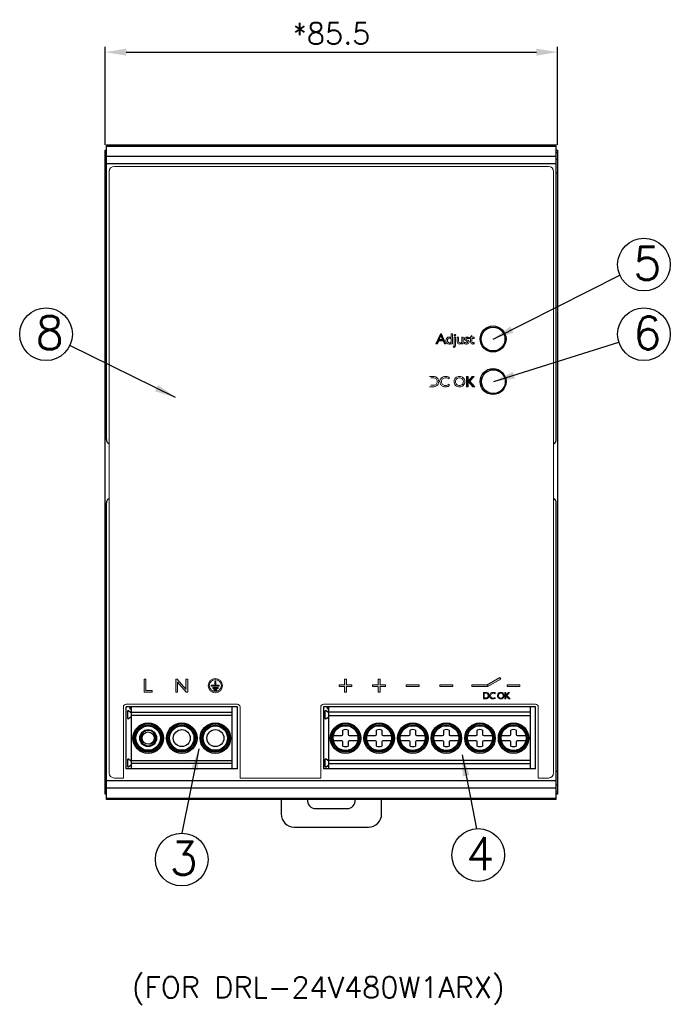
# Model space of a CAD drawing. Header units: inches. Extents: x 2700 to 4592, y -840 to -133.
# Tile 31 of 50: x 3967 to 4090, y -653 to -467. Entities that reach past the tile are written whole.
import ezdxf

# ---------------------------------------------------------------- set-up
doc = ezdxf.new("R2010")
doc.units = ezdxf.units.IN
doc.header["$LTSCALE"] = 1.21
doc.header["$MEASUREMENT"] = 0
doc.header["$PDMODE"] = 3
doc.header["$PDSIZE"] = 0.3125
doc.layers.get('0').update_dxf_attribs({"linetype": 'CONTINUOUS'})
doc.layers.get('DEFPOINTS').update_dxf_attribs({"linetype": 'CONTINUOUS'})
for name, color, linetype in [('02___PRT_ALL_AXES', 7, 'CONTINUOUS'), ('DIM', 2, 'CONTINUOUS'), ('Layer 1', 7, 'CONTINUOUS'), ('Layer 2', 7, 'CONTINUOUS')]:
    doc.layers.add(name, color=color, linetype=linetype)
doc.styles.add('ROMANS', font='romans')
doc.styles.add('SIMPLEX', font='SIMPLEX.shx')
doc.dimstyles.new('PD', dxfattribs={"dimscale": 0, "dimtxt": 4, "dimasz": 4, "dimexe": 1, "dimexo": 1, "dimgap": 1.5, "dimtad": 1, "dimdec": 1, "dimzin": 0, "dimdsep": 46, "dimtxsty": 'ROMANS', "dimcen": -0.5, "dimadec": 0, "dimazin": 0, "dimtp": 0.1, "dimtfac": 1, "dimtdec": 1, "dimtmove": 0, "dimatfit": 3, "dimfxl": 1, "dimtolj": 1, "dimtzin": 0, "dimarcsym": 0})

# ---------------------------------------------------------------- blocks, each defined once
blk = doc.blocks.new('*D70')
at = {"layer": 'DEFPOINTS', "color": 0}
for p in [(4068.51, -472.95), (3983.01, -491.47), (4068.51, -491.47)]:
    blk.add_point(p, dxfattribs=at)
at = {"layer": 'DIM', "color": 0, "lineweight": -2}
for p, q in [((3983.01, -490.47), (3983.01, -471.95)), ((4068.51, -490.47), (4068.51, -471.95)), ((3987.01, -472.95), (4064.51, -472.95))]:
    blk.add_line(p, q, dxfattribs=at)
at = {"layer": 'DIM', "color": 0}
for points in [[(3987.01, -472.29), (3987.01, -473.62), (3983.01, -472.95)], [(4064.51, -472.29), (4064.51, -473.62), (4068.51, -472.95)]]:
    blk.add_solid(points, dxfattribs=at)
at = {"layer": 'DIM', "color": 0, "insert": (4025.76, -469.45), "char_height": 4, "attachment_point": 5, "style": 'ROMANS'}
blk.add_mtext('\\A1;*85.5', dxfattribs=at)
blk = doc.blocks.new('front label')
at = {"layer": 'Layer 1'}
h = blk.add_hatch(color=1, dxfattribs=at)
h.dxf.hatch_style = 2
h.paths.add_polyline_path([(2053.19, -539.57), (2054.02, -537.64), (2054.23, -537.64), (2055.07, -539.57), (2054.79, -539.57), (2054.54, -539), (2053.72, -539), (2053.47, -539.57)])
h.paths.add_polyline_path([(2053.82, -538.75), (2054.43, -538.75), (2054.12, -538.05)])
h = blk.add_hatch(color=1, dxfattribs=at)
h.dxf.hatch_style = 2
h.paths.add_polyline_path([(2058.98, -547.65), (2058.98, -545.72), (2059.25, -545.72), (2059.25, -546.58), (2060.06, -545.72), (2060.41, -545.72), (2059.57, -546.62), (2060.57, -547.65), (2060.18, -547.65), (2059.25, -546.69), (2059.25, -547.65)])
h = blk.add_hatch(color=1, dxfattribs=at)
h.dxf.hatch_style = 2
h.paths.add_polyline_path([(1998.05, -605.3), (1998.05, -602.85), (1998.39, -602.85), (1998.39, -604.99), (1999.56, -604.99), (1999.56, -605.3)])
h = blk.add_hatch(color=1, dxfattribs=at)
h.dxf.hatch_style = 2
h.paths.add_polyline_path([(2004.02, -605.3), (2004.02, -602.85), (2004.32, -602.85), (2005.94, -604.75), (2005.94, -602.85), (2006.29, -602.85), (2006.29, -605.3), (2005.97, -605.3), (2004.37, -603.4), (2004.37, -605.3)])
h = blk.add_hatch(color=1, dxfattribs=at)
h.dxf.hatch_style = 2
h.paths.add_polyline_path([(2011.6, -603.17), (2011.4, -603.17), (2011.4, -604.02), (2010.74, -604.02), (2010.74, -604.21), (2012.25, -604.21), (2012.25, -604.02), (2011.6, -604.02)])
h = blk.add_hatch(color=1, dxfattribs=at)
h.dxf.hatch_style = 2
h.paths.add_polyline_path([(2037.32, -603.9), (2036.28, -603.9), (2036.28, -602.86), (2035.92, -602.86), (2035.92, -603.9), (2034.88, -603.9), (2034.88, -604.26), (2035.92, -604.26), (2035.92, -605.3), (2036.28, -605.3), (2036.28, -604.26), (2037.32, -604.26)])
h = blk.add_hatch(color=1, dxfattribs=at)
h.dxf.hatch_style = 2
h.paths.add_polyline_path([(2043.67, -603.9), (2042.63, -603.9), (2042.63, -602.86), (2042.27, -602.86), (2042.27, -603.9), (2041.23, -603.9), (2041.23, -604.26), (2042.27, -604.26), (2042.27, -605.3), (2042.63, -605.3), (2042.63, -604.26), (2043.67, -604.26)])
h = blk.add_hatch(color=1, dxfattribs=at)
h.dxf.hatch_style = 2
h.paths.add_polyline_path([(2047.58, -603.9), (2050.02, -603.9), (2050.02, -604.26), (2047.58, -604.26)])
h = blk.add_hatch(color=1, dxfattribs=at)
h.dxf.hatch_style = 2
h.paths.add_polyline_path([(2053.93, -603.9), (2056.37, -603.9), (2056.37, -604.26), (2053.93, -604.26)])
h = blk.add_hatch(color=1, dxfattribs=at)
h.dxf.hatch_style = 2
h.paths.add_polyline_path([(2059.98, -604.26), (2059.98, -603.9), (2063.02, -603.9), (2063.02, -604.26)])
h = blk.add_hatch(color=1, dxfattribs=at)
h.dxf.hatch_style = 2
h.paths.add_polyline_path([(2063.02, -604.26), (2062.85, -603.95), (2065.27, -602.55), (2065.45, -602.86)])
h = blk.add_hatch(color=1, dxfattribs=at)
h.dxf.hatch_style = 2
h.paths.add_polyline_path([(2066.63, -604.26), (2066.63, -603.9), (2069.07, -603.9), (2069.07, -604.26)])
h = blk.add_hatch(color=1, dxfattribs=at)
h.dxf.hatch_style = 2
h.paths.add_polyline_path([(2011, -604.61), (2012.02, -604.61), (2012.02, -604.42), (2011, -604.42)])
h = blk.add_hatch(color=1, dxfattribs=at)
h.dxf.hatch_style = 2
h.paths.add_polyline_path([(2011.25, -605.02), (2011.76, -605.02), (2011.76, -604.82), (2011.25, -604.82)])
h = blk.add_hatch(color=1, dxfattribs=at)
h.dxf.hatch_style = 2
h.paths.add_polyline_path([(2066.2, -606.57), (2066.2, -605.37), (2066.37, -605.37), (2066.37, -605.91), (2066.88, -605.37), (2067.09, -605.37), (2066.57, -605.94), (2067.19, -606.57), (2066.95, -606.57), (2066.37, -605.98), (2066.37, -606.57)])
at = {"layer": 'DIM', "color": 1}
for centre in [(2063.98, -538.63), (2063.98, -546.68)]:
    blk.add_circle(centre, 2.45, dxfattribs=at)
at = {"layer": 'Layer 1', "color": 1, "lineweight": 0}
for p, q in [((2058.98, -547.65), (2058.98, -545.72)), ((2058.98, -545.72), (2059.25, -545.72)), ((2059.25, -545.72), (2059.25, -546.58)), ((2059.25, -546.58), (2060.06, -545.72)), ((2060.41, -545.72), (2059.57, -546.62)), ((2060.06, -545.72), (2060.41, -545.72)), ((2059.25, -547.65), (2058.98, -547.65)), ((2060.18, -547.65), (2059.25, -546.69)), ((2059.25, -546.69), (2059.25, -547.65)), ((2059.57, -546.62), (2060.57, -547.65)), ((2060.57, -547.65), (2060.18, -547.65)), ((1998.05, -605.3), (1998.05, -602.85)), ((1998.05, -602.85), (1998.39, -602.85)), ((1998.39, -602.85), (1998.39, -604.99)), ((2004.02, -605.3), (2004.02, -602.85)), ((2004.02, -602.85), (2004.32, -602.85)), ((2004.32, -602.85), (2005.94, -604.75)), ((2005.97, -605.3), (2004.37, -603.4)), ((2004.37, -603.4), (2004.37, -605.3)), ((2005.94, -604.75), (2005.94, -602.85)), ((2005.94, -602.85), (2006.29, -602.85)), ((2006.29, -602.85), (2006.29, -605.3)), ((2011.4, -604.02), (2010.74, -604.02)), ((2010.74, -604.02), (2010.74, -604.21)), ((2011.6, -603.17), (2011.4, -603.17)), ((2011.4, -603.17), (2011.4, -604.02)), ((2011.6, -604.02), (2011.6, -603.17)), ((2012.25, -604.02), (2011.6, -604.02)), ((2012.25, -604.21), (2012.25, -604.02)), ((2035.92, -603.9), (2034.88, -603.9)), ((2034.88, -603.9), (2034.88, -604.26)), ((2036.28, -602.86), (2035.92, -602.86)), ((2035.92, -602.86), (2035.92, -603.9)), ((2036.28, -603.9), (2036.28, -602.86)), ((2037.32, -603.9), (2036.28, -603.9)), ((2037.32, -604.26), (2037.32, -603.9)), ((2042.27, -603.9), (2041.23, -603.9)), ((2041.23, -603.9), (2041.23, -604.26)), ((2042.63, -602.86), (2042.27, -602.86)), ((2042.27, -602.86), (2042.27, -603.9)), ((2042.63, -603.9), (2042.63, -602.86)), ((2043.67, -603.9), (2042.63, -603.9)), ((2043.67, -604.26), (2043.67, -603.9)), ((2047.58, -603.9), (2050.02, -603.9)), ((2047.58, -604.26), (2047.58, -603.9)), ((2050.02, -603.9), (2050.02, -604.26)), ((2053.93, -603.9), (2056.37, -603.9)), ((2053.93, -604.26), (2053.93, -603.9)), ((2056.37, -603.9), (2056.37, -604.26)), ((2066.63, -604.26), (2066.63, -603.9)), ((2066.63, -603.9), (2069.07, -603.9)), ((2069.07, -603.9), (2069.07, -604.26)), ((1999.56, -605.3), (1998.05, -605.3)), ((1998.39, -604.99), (1999.56, -604.99)), ((1999.56, -604.99), (1999.56, -605.3)), ((2004.37, -605.3), (2004.02, -605.3)), ((2006.29, -605.3), (2005.97, -605.3)), ((2010.74, -604.21), (2012.25, -604.21)), ((2012.02, -604.42), (2011, -604.42)), ((2011, -604.42), (2011, -604.61)), ((2011, -604.61), (2012.02, -604.61)), ((2011.76, -604.82), (2011.25, -604.82)), ((2011.25, -604.82), (2011.25, -605.02)), ((2011.25, -605.02), (2011.76, -605.02)), ((2011.76, -605.02), (2011.76, -604.82)), ((2012.02, -604.61), (2012.02, -604.42)), ((2034.88, -604.26), (2035.92, -604.26)), ((2035.92, -604.26), (2035.92, -605.3)), ((2035.92, -605.3), (2036.28, -605.3)), ((2036.28, -605.3), (2036.28, -604.26)), ((2036.28, -604.26), (2037.32, -604.26)), ((2041.23, -604.26), (2042.27, -604.26)), ((2042.27, -604.26), (2042.27, -605.3)), ((2042.27, -605.3), (2042.63, -605.3)), ((2042.63, -605.3), (2042.63, -604.26)), ((2042.63, -604.26), (2043.67, -604.26)), ((2050.02, -604.26), (2047.58, -604.26)), ((2056.37, -604.26), (2053.93, -604.26)), ((2066.2, -606.57), (2066.2, -605.37)), ((2066.2, -605.37), (2066.37, -605.37)), ((2066.37, -605.37), (2066.37, -605.91)), ((2066.37, -605.91), (2066.88, -605.37)), ((2066.95, -606.57), (2066.37, -605.98)), ((2066.37, -605.98), (2066.37, -606.57)), ((2067.09, -605.37), (2066.57, -605.94)), ((2066.57, -605.94), (2067.19, -606.57)), ((2069.07, -604.26), (2066.63, -604.26)), ((2066.88, -605.37), (2067.09, -605.37)), ((2066.37, -606.57), (2066.2, -606.57)), ((2067.19, -606.57), (2066.95, -606.57))]:
    blk.add_line(p, q, dxfattribs=at)
for points in [[(2053.19, -539.57), (2054.02, -537.64), (2054.23, -537.64), (2055.07, -539.57), (2054.79, -539.57), (2054.54, -539), (2053.72, -539), (2053.47, -539.57), (2053.19, -539.57)], [(2053.82, -538.75), (2054.43, -538.75), (2054.12, -538.05), (2053.82, -538.75)], [(2059.98, -604.26), (2059.98, -603.9), (2063.02, -603.9), (2063.02, -604.26), (2059.98, -604.26)], [(2063.02, -604.26), (2062.85, -603.95), (2065.27, -602.55), (2065.45, -602.86), (2063.02, -604.26)]]:
    blk.add_lwpolyline(points, dxfattribs=at)
for points in [[(1992.43, -506.05), (1991.88, -506.05), (1991.43, -506.5), (1991.43, -507.05)], [(1991.43, -507.05), (1991.43, -507.05), (1991.43, -620.52), (1991.43, -620.52)], [(2074.43, -506.05), (2074.43, -506.05), (1992.43, -506.05), (1992.43, -506.05)], [(2051.95, -545.72), (2051.95, -545.72), (2052.66, -545.72), (2052.66, -545.72)], [(2052.66, -545.98), (2052.66, -545.98), (2052.22, -545.98), (2052.22, -545.98)], [(2052.66, -545.72), (2052.8, -545.72), (2052.92, -545.73), (2053.02, -545.76)], [(2053.22, -546.17), (2053.08, -546.04), (2052.9, -545.98), (2052.66, -545.98)], [(2053.02, -545.76), (2053.13, -545.78), (2053.22, -545.83), (2053.31, -545.88)], [(2053.31, -545.88), (2053.44, -545.97), (2053.54, -546.09), (2053.61, -546.22)], [(2054.24, -545.98), (2054.34, -545.88), (2054.46, -545.81), (2054.58, -545.76)], [(2055.33, -545.72), (2055.44, -545.75), (2055.55, -545.79), (2055.67, -545.84)], [(2055.67, -545.84), (2055.67, -545.84), (2055.67, -546.14), (2055.67, -546.14)], [(2056.95, -546.4), (2056.92, -546.49), (2056.9, -546.58), (2056.9, -546.68)], [(2057.11, -546.16), (2057.04, -546.23), (2056.99, -546.31), (2056.95, -546.4)], [(2058.15, -546.16), (2058.08, -546.09), (2058, -546.04), (2057.91, -546)], [(2058.31, -546.4), (2058.28, -546.32), (2058.22, -546.24), (2058.15, -546.16)], [(2058.36, -545.98), (2058.46, -546.08), (2058.54, -546.18), (2058.59, -546.3)], [(2052.66, -547.65), (2052.66, -547.65), (2051.95, -547.65), (2051.95, -547.65)], [(2052.22, -547.38), (2052.22, -547.38), (2052.66, -547.38), (2052.66, -547.38)], [(2052.66, -547.38), (2052.9, -547.38), (2053.08, -547.32), (2053.22, -547.2)], [(2053.02, -547.61), (2052.92, -547.63), (2052.8, -547.65), (2052.66, -547.65)], [(2053.31, -547.48), (2053.22, -547.54), (2053.13, -547.58), (2053.02, -547.61)], [(2054.39, -547.51), (2054.25, -547.41), (2054.13, -547.29), (2054.05, -547.15)], [(2054.67, -547.64), (2054.57, -547.61), (2054.48, -547.56), (2054.39, -547.51)], [(2055.33, -547.36), (2055.45, -547.32), (2055.56, -547.27), (2055.68, -547.19)], [(2055.68, -547.19), (2055.68, -547.19), (2055.68, -547.5), (2055.68, -547.5)], [(2056.9, -546.68), (2056.9, -546.78), (2056.92, -546.88), (2056.95, -546.96)], [(2056.95, -546.96), (2056.99, -547.05), (2057.04, -547.13), (2057.11, -547.2)], [(2057.11, -547.2), (2057.18, -547.27), (2057.26, -547.32), (2057.35, -547.36)], [(2057.92, -547.36), (2058.01, -547.33), (2058.08, -547.27), (2058.15, -547.2)], [(2058.36, -547.39), (2058.26, -547.48), (2058.15, -547.56), (2058.03, -547.61)], [(2058.58, -547.07), (2058.53, -547.19), (2058.46, -547.3), (2058.36, -547.39)], [(2062.16, -606.57), (2062.16, -606.57), (2062.16, -605.37), (2062.16, -605.37)], [(2062.16, -605.37), (2062.16, -605.37), (2062.6, -605.37), (2062.6, -605.37)], [(2062.6, -605.53), (2062.6, -605.53), (2062.33, -605.53), (2062.33, -605.53)], [(2062.33, -605.53), (2062.33, -605.53), (2062.33, -606.41), (2062.33, -606.41)], [(2062.95, -605.65), (2062.87, -605.57), (2062.75, -605.53), (2062.6, -605.53)], [(2063.01, -605.47), (2063.09, -605.53), (2063.15, -605.6), (2063.2, -605.69)], [(2063.36, -605.73), (2063.4, -605.66), (2063.44, -605.59), (2063.5, -605.53)], [(2063.5, -605.53), (2063.57, -605.47), (2063.64, -605.43), (2063.72, -605.4)], [(2064.4, -605.63), (2064.32, -605.59), (2064.25, -605.56), (2064.18, -605.54)], [(2064.19, -605.37), (2064.25, -605.39), (2064.32, -605.41), (2064.4, -605.45)], [(2064.4, -605.45), (2064.4, -605.45), (2064.4, -605.63), (2064.4, -605.63)], [(2064.81, -605.97), (2064.81, -605.89), (2064.82, -605.81), (2064.86, -605.73)], [(2064.85, -606.21), (2064.82, -606.13), (2064.81, -606.05), (2064.81, -605.97)], [(2064.86, -605.73), (2064.89, -605.66), (2064.93, -605.59), (2065, -605.53)], [(2065, -605.53), (2065.06, -605.47), (2065.13, -605.43), (2065.2, -605.4)], [(2065.27, -605.55), (2065.22, -605.57), (2065.17, -605.61), (2065.12, -605.65)], [(2065.77, -605.65), (2065.73, -605.6), (2065.68, -605.57), (2065.62, -605.55)], [(2065.87, -605.8), (2065.85, -605.74), (2065.82, -605.69), (2065.77, -605.65)], [(2065.9, -605.53), (2065.97, -605.59), (2066.01, -605.66), (2066.04, -605.74)], [(1994.13, -608.1), (1994.13, -607.82), (1994.35, -607.6), (1994.63, -607.6)], [(1994.63, -607.6), (1994.63, -607.6), (2015.68, -607.6), (2015.68, -607.6)], [(2015.68, -607.6), (2015.95, -607.6), (2016.18, -607.82), (2016.18, -608.1)], [(2031.43, -608.1), (2031.43, -607.82), (2031.65, -607.6), (2031.93, -607.6)], [(2031.93, -607.6), (2031.93, -607.6), (2072.03, -607.6), (2072.03, -607.6)], [(2062.6, -606.57), (2062.6, -606.57), (2062.16, -606.57), (2062.16, -606.57)], [(2062.33, -606.41), (2062.33, -606.41), (2062.6, -606.41), (2062.6, -606.41)], [(2062.6, -606.41), (2062.75, -606.41), (2062.87, -606.37), (2062.95, -606.29)], [(2062.83, -606.55), (2062.77, -606.57), (2062.69, -606.57), (2062.6, -606.57)], [(2063.01, -606.47), (2062.96, -606.51), (2062.9, -606.53), (2062.83, -606.55)], [(2063.2, -606.26), (2063.15, -606.35), (2063.09, -606.42), (2063.01, -606.47)], [(2063.77, -606.57), (2063.71, -606.55), (2063.65, -606.52), (2063.6, -606.49)], [(2064.19, -606.4), (2064.26, -606.37), (2064.33, -606.34), (2064.41, -606.29)], [(2064.41, -606.48), (2064.34, -606.52), (2064.26, -606.55), (2064.19, -606.57)], [(2064.41, -606.29), (2064.41, -606.29), (2064.41, -606.48), (2064.41, -606.48)], [(2065, -606.41), (2064.93, -606.35), (2064.89, -606.29), (2064.85, -606.21)], [(2065.2, -606.55), (2065.12, -606.52), (2065.05, -606.47), (2065, -606.41)], [(2065.12, -606.3), (2065.17, -606.34), (2065.21, -606.37), (2065.27, -606.4)], [(2065.63, -606.4), (2065.68, -606.38), (2065.73, -606.34), (2065.77, -606.3)], [(2065.91, -606.41), (2065.84, -606.47), (2065.77, -606.52), (2065.7, -606.55)], [(2065.77, -606.3), (2065.82, -606.25), (2065.85, -606.21), (2065.87, -606.15)], [(2066.04, -606.22), (2066.01, -606.29), (2065.97, -606.36), (2065.91, -606.41)], [(2072.03, -607.6), (2072.3, -607.6), (2072.53, -607.82), (2072.53, -608.1)], [(1994.13, -621.52), (1994.13, -621.52), (1994.13, -608.1), (1994.13, -608.1)], [(2016.18, -608.1), (2016.18, -608.1), (2016.18, -621.52), (2016.18, -621.52)], [(2031.43, -621.52), (2031.43, -621.52), (2031.43, -608.1), (2031.43, -608.1)], [(2072.53, -608.1), (2072.53, -608.1), (2072.53, -621.52), (2072.53, -621.52)], [(1991.43, -620.52), (1991.43, -621.07), (1991.88, -621.52), (1992.43, -621.52)], [(1992.43, -621.52), (1992.43, -621.52), (1994.13, -621.52), (1994.13, -621.52)], [(2016.18, -621.52), (2016.18, -621.52), (2031.43, -621.52), (2031.43, -621.52)], [(2072.53, -621.52), (2072.53, -621.52), (2074.43, -621.52), (2074.43, -621.52)]]:
    blk.add_open_spline(points, degree=3, dxfattribs=at)
for points, knots in [([(2074.43, -621.52), (2074.98, -621.52), (2075.43, -621.07), (2075.43, -620.52), (2075.43, -620.52), (2075.43, -507.05), (2075.43, -507.05), (2075.43, -506.5), (2074.98, -506.05), (2074.43, -506.05)], [17, 17, 17, 17, 18, 18, 18, 19, 19, 19, 20, 20, 20, 20]), ([(2056.05, -539.49), (2056, -539.53), (2055.95, -539.55), (2055.9, -539.57), (2055.84, -539.58), (2055.78, -539.59), (2055.72, -539.59), (2055.53, -539.59), (2055.38, -539.53), (2055.27, -539.41), (2055.15, -539.28), (2055.09, -539.12), (2055.09, -538.93), (2055.09, -538.73), (2055.15, -538.57), (2055.27, -538.45), (2055.38, -538.33), (2055.53, -538.26), (2055.72, -538.26), (2055.78, -538.26), (2055.84, -538.27), (2055.9, -538.29), (2055.95, -538.3), (2056, -538.33), (2056.05, -538.36), (2056.05, -538.36), (2056.05, -537.64), (2056.05, -537.64), (2056.05, -537.64), (2056.3, -537.64), (2056.3, -537.64), (2056.3, -537.64), (2056.3, -539.57), (2056.3, -539.57), (2056.3, -539.57), (2056.05, -539.57), (2056.05, -539.57), (2056.05, -539.57), (2056.05, -539.49), (2056.05, -539.49)], [0, 0, 0, 0, 1, 1, 1, 2, 2, 2, 3, 3, 3, 4, 4, 4, 5, 5, 5, 6, 6, 6, 7, 7, 7, 8, 8, 8, 9, 9, 9, 10, 10, 10, 11, 11, 11, 12, 12, 12, 13, 13, 13, 13]), ([(2056.05, -539.28), (2056.05, -539.28), (2056.05, -538.57), (2056.05, -538.57), (2056.01, -538.54), (2055.97, -538.52), (2055.92, -538.5), (2055.88, -538.49), (2055.83, -538.48), (2055.78, -538.48), (2055.65, -538.48), (2055.55, -538.52), (2055.48, -538.6), (2055.4, -538.68), (2055.37, -538.79), (2055.37, -538.92), (2055.37, -539.06), (2055.4, -539.17), (2055.48, -539.25), (2055.55, -539.33), (2055.65, -539.37), (2055.78, -539.37), (2055.83, -539.37), (2055.88, -539.36), (2055.92, -539.35), (2055.97, -539.34), (2056.01, -539.31), (2056.05, -539.28)], [0, 0, 0, 0, 1, 1, 1, 2, 2, 2, 3, 3, 3, 4, 4, 4, 5, 5, 5, 6, 6, 6, 7, 7, 7, 8, 8, 8, 9, 9, 9, 9]), ([(2056.47, -540.03), (2056.54, -539.99), (2056.58, -539.96), (2056.61, -539.91), (2056.63, -539.87), (2056.64, -539.81), (2056.64, -539.74), (2056.64, -539.74), (2056.64, -538.29), (2056.64, -538.29), (2056.64, -538.29), (2056.9, -538.29), (2056.9, -538.29), (2056.9, -538.29), (2056.9, -539.72), (2056.9, -539.72), (2056.9, -539.85), (2056.88, -539.95), (2056.84, -540.03), (2056.8, -540.1), (2056.73, -540.16), (2056.63, -540.21), (2056.63, -540.21), (2056.47, -540.03), (2056.47, -540.03)], [0, 0, 0, 0, 1, 1, 1, 2, 2, 2, 3, 3, 3, 4, 4, 4, 5, 5, 5, 6, 6, 6, 7, 7, 7, 8, 8, 8, 8]), ([(2056.63, -537.92), (2056.63, -537.88), (2056.64, -537.84), (2056.67, -537.82), (2056.7, -537.79), (2056.73, -537.77), (2056.77, -537.77), (2056.81, -537.77), (2056.85, -537.79), (2056.88, -537.82), (2056.9, -537.84), (2056.92, -537.88), (2056.92, -537.92), (2056.92, -537.96), (2056.9, -537.99), (2056.88, -538.02), (2056.85, -538.05), (2056.81, -538.06), (2056.77, -538.06), (2056.73, -538.06), (2056.7, -538.05), (2056.67, -538.02), (2056.64, -537.99), (2056.63, -537.96), (2056.63, -537.92)], [0, 0, 0, 0, 1, 1, 1, 2, 2, 2, 3, 3, 3, 4, 4, 4, 5, 5, 5, 6, 6, 6, 7, 7, 7, 8, 8, 8, 8]), ([(2058.06, -539.41), (2058, -539.47), (2057.94, -539.51), (2057.87, -539.54), (2057.81, -539.57), (2057.74, -539.58), (2057.67, -539.58), (2057.53, -539.58), (2057.42, -539.54), (2057.34, -539.46), (2057.26, -539.38), (2057.22, -539.28), (2057.22, -539.14), (2057.22, -539.14), (2057.22, -538.29), (2057.22, -538.29), (2057.22, -538.29), (2057.48, -538.29), (2057.48, -538.29), (2057.48, -538.29), (2057.48, -539.07), (2057.48, -539.07), (2057.48, -539.17), (2057.5, -539.25), (2057.54, -539.3), (2057.59, -539.35), (2057.66, -539.37), (2057.75, -539.37), (2057.81, -539.37), (2057.87, -539.36), (2057.92, -539.34), (2057.97, -539.31), (2058.02, -539.27), (2058.06, -539.21), (2058.06, -539.21), (2058.06, -538.29), (2058.06, -538.29), (2058.06, -538.29), (2058.32, -538.29), (2058.32, -538.29), (2058.32, -538.29), (2058.32, -539.57), (2058.32, -539.57), (2058.32, -539.57), (2058.06, -539.57), (2058.06, -539.57), (2058.06, -539.57), (2058.06, -539.41), (2058.06, -539.41)], [0, 0, 0, 0, 1, 1, 1, 2, 2, 2, 3, 3, 3, 4, 4, 4, 5, 5, 5, 6, 6, 6, 7, 7, 7, 8, 8, 8, 9, 9, 9, 10, 10, 10, 11, 11, 11, 12, 12, 12, 13, 13, 13, 14, 14, 14, 15, 15, 15, 16, 16, 16, 16]), ([(2058.56, -539.48), (2058.56, -539.48), (2058.56, -539.21), (2058.56, -539.21), (2058.63, -539.26), (2058.71, -539.3), (2058.78, -539.32), (2058.85, -539.35), (2058.91, -539.36), (2058.97, -539.36), (2059.04, -539.36), (2059.09, -539.35), (2059.13, -539.33), (2059.16, -539.3), (2059.18, -539.27), (2059.18, -539.23), (2059.18, -539.17), (2059.11, -539.11), (2058.97, -539.04), (2058.93, -539.02), (2058.9, -539.01), (2058.88, -538.99), (2058.76, -538.93), (2058.68, -538.88), (2058.64, -538.82), (2058.59, -538.76), (2058.57, -538.69), (2058.57, -538.61), (2058.57, -538.51), (2058.61, -538.42), (2058.68, -538.36), (2058.76, -538.3), (2058.87, -538.26), (2059, -538.26), (2059.07, -538.26), (2059.14, -538.27), (2059.2, -538.29), (2059.27, -538.31), (2059.34, -538.33), (2059.4, -538.37), (2059.4, -538.37), (2059.4, -538.62), (2059.4, -538.62), (2059.32, -538.57), (2059.25, -538.54), (2059.18, -538.52), (2059.12, -538.5), (2059.06, -538.49), (2059, -538.49), (2058.95, -538.49), (2058.91, -538.5), (2058.88, -538.52), (2058.85, -538.54), (2058.83, -538.56), (2058.83, -538.6), (2058.83, -538.66), (2058.92, -538.74), (2059.1, -538.83), (2059.11, -538.83), (2059.12, -538.83), (2059.12, -538.84), (2059.26, -538.91), (2059.35, -538.97), (2059.39, -539.02), (2059.44, -539.07), (2059.46, -539.14), (2059.46, -539.22), (2059.46, -539.33), (2059.42, -539.42), (2059.33, -539.49), (2059.25, -539.56), (2059.14, -539.59), (2059, -539.59), (2058.92, -539.59), (2058.84, -539.58), (2058.77, -539.56), (2058.7, -539.54), (2058.63, -539.52), (2058.56, -539.48)], [0, 0, 0, 0, 1, 1, 1, 2, 2, 2, 3, 3, 3, 4, 4, 4, 5, 5, 5, 6, 6, 6, 7, 7, 7, 8, 8, 8, 9, 9, 9, 10, 10, 10, 11, 11, 11, 12, 12, 12, 13, 13, 13, 14, 14, 14, 15, 15, 15, 16, 16, 16, 17, 17, 17, 18, 18, 18, 19, 19, 19, 20, 20, 20, 21, 21, 21, 22, 22, 22, 23, 23, 23, 24, 24, 24, 25, 25, 25, 26, 26, 26, 26]), ([(2060.4, -539.53), (2060.36, -539.55), (2060.32, -539.56), (2060.28, -539.57), (2060.23, -539.58), (2060.18, -539.59), (2060.13, -539.59), (2059.99, -539.59), (2059.89, -539.56), (2059.83, -539.49), (2059.77, -539.42), (2059.74, -539.3), (2059.74, -539.12), (2059.74, -539.12), (2059.74, -538.51), (2059.74, -538.51), (2059.74, -538.51), (2059.52, -538.51), (2059.52, -538.51), (2059.52, -538.51), (2059.52, -538.49), (2059.52, -538.49), (2059.52, -538.49), (2059.97, -538), (2059.97, -538), (2059.97, -538), (2060, -538), (2060, -538), (2060, -538), (2060, -538.29), (2060, -538.29), (2060, -538.29), (2060.4, -538.29), (2060.4, -538.29), (2060.4, -538.29), (2060.4, -538.51), (2060.4, -538.51), (2060.4, -538.51), (2060, -538.51), (2060, -538.51), (2060, -538.51), (2060, -539.1), (2060, -539.1), (2060, -539.2), (2060.01, -539.27), (2060.04, -539.3), (2060.06, -539.33), (2060.11, -539.35), (2060.18, -539.35), (2060.22, -539.35), (2060.26, -539.34), (2060.3, -539.33), (2060.33, -539.32), (2060.37, -539.31), (2060.4, -539.29), (2060.4, -539.29), (2060.4, -539.53), (2060.4, -539.53)], [0, 0, 0, 0, 1, 1, 1, 2, 2, 2, 3, 3, 3, 4, 4, 4, 5, 5, 5, 6, 6, 6, 7, 7, 7, 8, 8, 8, 9, 9, 9, 10, 10, 10, 11, 11, 11, 12, 12, 12, 13, 13, 13, 14, 14, 14, 15, 15, 15, 16, 16, 16, 17, 17, 17, 18, 18, 18, 19, 19, 19, 19]), ([(2053.22, -547.2), (2053.35, -547.07), (2053.42, -546.9), (2053.42, -546.68), (2053.42, -546.47), (2053.35, -546.29), (2053.22, -546.17)], [4, 4, 4, 4, 5, 5, 5, 6, 6, 6, 6]), ([(2053.61, -546.22), (2053.68, -546.36), (2053.72, -546.51), (2053.72, -546.68), (2053.72, -546.85), (2053.68, -547), (2053.61, -547.14), (2053.54, -547.28), (2053.44, -547.39), (2053.31, -547.48)], [3, 3, 3, 3, 4, 4, 4, 5, 5, 5, 6, 6, 6, 6]), ([(2054.05, -547.15), (2053.98, -547), (2053.94, -546.85), (2053.94, -546.67), (2053.94, -546.54), (2053.96, -546.42), (2054.01, -546.3), (2054.07, -546.18), (2054.14, -546.07), (2054.24, -545.98)], [6, 6, 6, 6, 7, 7, 7, 8, 8, 8, 9, 9, 9, 9]), ([(2054.45, -546.16), (2054.3, -546.3), (2054.23, -546.47), (2054.23, -546.68), (2054.23, -546.89), (2054.3, -547.07), (2054.45, -547.21), (2054.59, -547.35), (2054.77, -547.42), (2054.99, -547.42), (2055.1, -547.42), (2055.22, -547.4), (2055.33, -547.36)], [17, 17, 17, 17, 18, 18, 18, 19, 19, 19, 20, 20, 20, 21, 21, 21, 21]), ([(2055.67, -546.14), (2055.54, -546.07), (2055.43, -546.03), (2055.32, -545.99), (2055.21, -545.96), (2055.11, -545.95), (2055.01, -545.95), (2054.78, -545.95), (2054.6, -546.02), (2054.45, -546.16)], [14, 14, 14, 14, 15, 15, 15, 16, 16, 16, 17, 17, 17, 17]), ([(2054.58, -545.76), (2054.71, -545.71), (2054.85, -545.69), (2055.01, -545.69), (2055.12, -545.69), (2055.22, -545.7), (2055.33, -545.72)], [10, 10, 10, 10, 11, 11, 11, 12, 12, 12, 12]), ([(2056.61, -546.67), (2056.61, -546.55), (2056.63, -546.42), (2056.68, -546.3), (2056.74, -546.18), (2056.81, -546.07), (2056.91, -545.98)], [0, 0, 0, 0, 1, 1, 1, 2, 2, 2, 2]), ([(2056.91, -545.98), (2057.01, -545.88), (2057.12, -545.81), (2057.24, -545.76), (2057.36, -545.71), (2057.5, -545.69), (2057.63, -545.69), (2057.77, -545.69), (2057.9, -545.71), (2058.03, -545.76), (2058.15, -545.81), (2058.27, -545.88), (2058.36, -545.98)], [2, 2, 2, 2, 3, 3, 3, 4, 4, 4, 5, 5, 5, 6, 6, 6, 6]), ([(2057.91, -546), (2057.83, -545.97), (2057.73, -545.95), (2057.63, -545.95), (2057.54, -545.95), (2057.44, -545.97), (2057.35, -546), (2057.26, -546.04), (2057.18, -546.09), (2057.11, -546.16)], [11, 11, 11, 11, 12, 12, 12, 13, 13, 13, 14, 14, 14, 14]), ([(2058.15, -547.2), (2058.22, -547.13), (2058.28, -547.05), (2058.31, -546.96), (2058.35, -546.88), (2058.37, -546.78), (2058.37, -546.68), (2058.37, -546.59), (2058.35, -546.49), (2058.31, -546.4)], [6, 6, 6, 6, 7, 7, 7, 8, 8, 8, 9, 9, 9, 9]), ([(2058.59, -546.3), (2058.64, -546.42), (2058.66, -546.55), (2058.66, -546.69), (2058.66, -546.82), (2058.64, -546.95), (2058.58, -547.07)], [7, 7, 7, 7, 8, 8, 8, 9, 9, 9, 9]), ([(2055.68, -547.5), (2055.57, -547.56), (2055.45, -547.6), (2055.34, -547.63), (2055.22, -547.66), (2055.1, -547.68), (2054.99, -547.68), (2054.88, -547.68), (2054.77, -547.67), (2054.67, -547.64)], [1, 1, 1, 1, 2, 2, 2, 3, 3, 3, 4, 4, 4, 4]), ([(2056.91, -547.39), (2056.81, -547.29), (2056.73, -547.18), (2056.68, -547.06), (2056.63, -546.94), (2056.61, -546.81), (2056.61, -546.67)], [14, 14, 14, 14, 15, 15, 15, 16, 16, 16, 16]), ([(2058.03, -547.61), (2057.9, -547.66), (2057.77, -547.68), (2057.63, -547.68), (2057.5, -547.68), (2057.36, -547.65), (2057.24, -547.6), (2057.11, -547.55), (2057, -547.48), (2056.91, -547.39)], [11, 11, 11, 11, 12, 12, 12, 13, 13, 13, 14, 14, 14, 14]), ([(2057.35, -547.36), (2057.44, -547.4), (2057.53, -547.42), (2057.63, -547.42), (2057.73, -547.42), (2057.83, -547.4), (2057.92, -547.36)], [3, 3, 3, 3, 4, 4, 4, 5, 5, 5, 5]), ([(2011.5, -602.73), (2010.76, -602.73), (2010.15, -603.34), (2010.15, -604.08), (2010.15, -604.82), (2010.76, -605.43), (2011.5, -605.43), (2012.25, -605.43), (2012.85, -604.82), (2012.85, -604.08), (2012.85, -603.34), (2012.25, -602.73), (2011.5, -602.73)], [0, 0, 0, 0, 1, 1, 1, 2, 2, 2, 3, 3, 3, 4, 4, 4, 4]), ([(2011.5, -605.23), (2010.87, -605.23), (2010.35, -604.71), (2010.35, -604.08), (2010.35, -603.45), (2010.87, -602.93), (2011.5, -602.93), (2012.14, -602.93), (2012.65, -603.45), (2012.65, -604.08), (2012.65, -604.71), (2012.14, -605.23), (2011.5, -605.23)], [0, 0, 0, 0, 1, 1, 1, 2, 2, 2, 3, 3, 3, 4, 4, 4, 4]), ([(2062.6, -605.37), (2062.69, -605.37), (2062.77, -605.38), (2062.83, -605.39), (2062.9, -605.41), (2062.96, -605.44), (2063.01, -605.47)], [0, 0, 0, 0, 1, 1, 1, 2, 2, 2, 2]), ([(2062.95, -606.29), (2063.04, -606.22), (2063.08, -606.11), (2063.08, -605.97), (2063.08, -605.84), (2063.04, -605.73), (2062.95, -605.65)], [4, 4, 4, 4, 5, 5, 5, 6, 6, 6, 6]), ([(2063.2, -605.69), (2063.24, -605.77), (2063.27, -605.87), (2063.27, -605.97), (2063.27, -606.08), (2063.24, -606.17), (2063.2, -606.26)], [3, 3, 3, 3, 4, 4, 4, 5, 5, 5, 5]), ([(2063.6, -606.49), (2063.51, -606.43), (2063.44, -606.36), (2063.39, -606.26), (2063.34, -606.17), (2063.31, -606.07), (2063.31, -605.97), (2063.31, -605.89), (2063.33, -605.81), (2063.36, -605.73)], [5, 5, 5, 5, 6, 6, 6, 7, 7, 7, 8, 8, 8, 8]), ([(2064.18, -605.54), (2064.11, -605.52), (2064.05, -605.51), (2063.98, -605.51), (2063.84, -605.51), (2063.73, -605.56), (2063.64, -605.64), (2063.54, -605.73), (2063.5, -605.84), (2063.5, -605.97), (2063.5, -606.1), (2063.54, -606.21), (2063.63, -606.3)], [15, 15, 15, 15, 16, 16, 16, 17, 17, 17, 18, 18, 18, 19, 19, 19, 19]), ([(2063.72, -605.4), (2063.8, -605.37), (2063.89, -605.35), (2063.98, -605.35), (2064.05, -605.35), (2064.12, -605.36), (2064.19, -605.37)], [10, 10, 10, 10, 11, 11, 11, 12, 12, 12, 12]), ([(2065.12, -605.65), (2065.08, -605.69), (2065.05, -605.74), (2065.02, -605.8), (2065, -605.85), (2064.99, -605.91), (2064.99, -605.97)], [14, 14, 14, 14, 15, 15, 15, 16, 16, 16, 16]), ([(2064.99, -605.97), (2064.99, -606.03), (2065, -606.09), (2065.02, -606.15), (2065.05, -606.21), (2065.08, -606.25), (2065.12, -606.3)], [0, 0, 0, 0, 1, 1, 1, 2, 2, 2, 2]), ([(2065.2, -605.4), (2065.28, -605.37), (2065.36, -605.35), (2065.45, -605.35), (2065.54, -605.35), (2065.62, -605.37), (2065.7, -605.4), (2065.78, -605.43), (2065.84, -605.47), (2065.9, -605.53)], [3, 3, 3, 3, 4, 4, 4, 5, 5, 5, 6, 6, 6, 6]), ([(2065.62, -605.55), (2065.57, -605.52), (2065.51, -605.51), (2065.45, -605.51), (2065.39, -605.51), (2065.33, -605.52), (2065.27, -605.55)], [11, 11, 11, 11, 12, 12, 12, 13, 13, 13, 13]), ([(2065.87, -606.15), (2065.9, -606.09), (2065.91, -606.03), (2065.91, -605.97), (2065.91, -605.91), (2065.9, -605.85), (2065.87, -605.8)], [7, 7, 7, 7, 8, 8, 8, 9, 9, 9, 9]), ([(2066.04, -605.74), (2066.08, -605.81), (2066.09, -605.89), (2066.09, -605.98), (2066.09, -606.06), (2066.08, -606.14), (2066.04, -606.22)], [7, 7, 7, 7, 8, 8, 8, 9, 9, 9, 9]), ([(2063.63, -606.3), (2063.72, -606.39), (2063.84, -606.43), (2063.97, -606.43), (2064.04, -606.43), (2064.12, -606.42), (2064.19, -606.4)], [19, 19, 19, 19, 20, 20, 20, 21, 21, 21, 21]), ([(2064.19, -606.57), (2064.12, -606.59), (2064.04, -606.6), (2063.97, -606.6), (2063.9, -606.6), (2063.84, -606.59), (2063.77, -606.57)], [2, 2, 2, 2, 3, 3, 3, 4, 4, 4, 4]), ([(2065.7, -606.55), (2065.62, -606.58), (2065.54, -606.6), (2065.45, -606.6), (2065.36, -606.6), (2065.28, -606.58), (2065.2, -606.55)], [11, 11, 11, 11, 12, 12, 12, 13, 13, 13, 13]), ([(2065.27, -606.4), (2065.33, -606.42), (2065.39, -606.43), (2065.45, -606.43), (2065.51, -606.43), (2065.57, -606.42), (2065.63, -606.4)], [3, 3, 3, 3, 4, 4, 4, 5, 5, 5, 5])]:
    blk.add_open_spline(points, degree=3, knots=knots, dxfattribs=at)
at = {"layer": 'Layer 2', "color": 1, "lineweight": 18}
for points in [[(1992.43, -506.05), (1991.88, -506.05), (1991.43, -506.5), (1991.43, -507.05)], [(1991.43, -507.05), (1991.43, -507.05), (1991.43, -620.52), (1991.43, -620.52)], [(2074.43, -506.05), (2074.43, -506.05), (1992.43, -506.05), (1992.43, -506.05)], [(1994.13, -608.1), (1994.13, -607.82), (1994.35, -607.6), (1994.63, -607.6)], [(1994.63, -607.6), (1994.63, -607.6), (2015.68, -607.6), (2015.68, -607.6)], [(2015.68, -607.6), (2015.95, -607.6), (2016.18, -607.82), (2016.18, -608.1)], [(2031.43, -608.1), (2031.43, -607.82), (2031.65, -607.6), (2031.93, -607.6)], [(2031.93, -607.6), (2031.93, -607.6), (2072.03, -607.6), (2072.03, -607.6)], [(2072.03, -607.6), (2072.3, -607.6), (2072.53, -607.82), (2072.53, -608.1)], [(1994.13, -621.52), (1994.13, -621.52), (1994.13, -608.1), (1994.13, -608.1)], [(2016.18, -608.1), (2016.18, -608.1), (2016.18, -621.52), (2016.18, -621.52)], [(2031.43, -621.52), (2031.43, -621.52), (2031.43, -608.1), (2031.43, -608.1)], [(2072.53, -608.1), (2072.53, -608.1), (2072.53, -621.52), (2072.53, -621.52)], [(1991.43, -620.52), (1991.43, -621.07), (1991.88, -621.52), (1992.43, -621.52)], [(1992.43, -621.52), (1992.43, -621.52), (1994.13, -621.52), (1994.13, -621.52)], [(2016.18, -621.52), (2016.18, -621.52), (2031.43, -621.52), (2031.43, -621.52)], [(2072.53, -621.52), (2072.53, -621.52), (2074.43, -621.52), (2074.43, -621.52)]]:
    blk.add_open_spline(points, degree=3, dxfattribs=at)
blk.add_open_spline([(2074.43, -621.52), (2074.98, -621.52), (2075.43, -621.07), (2075.43, -620.52), (2075.43, -620.52), (2075.43, -507.05), (2075.43, -507.05), (2075.43, -506.5), (2074.98, -506.05), (2074.43, -506.05)], degree=3, knots=[17, 17, 17, 17, 18, 18, 18, 19, 19, 19, 20, 20, 20, 20], dxfattribs=at)

msp = doc.modelspace()

# ---------------------------------------------------------------- linework, layer by layer
at = {"color": 7, "linetype": 'Continuous'}
for p, q in [((3983.26, -546.07), (3983.26, -490.47)), ((3983.26, -490.47), (4068.26, -490.47)), ((3983.26, -490.69), (4068.26, -490.69)), ((4068.26, -546.07), (4068.26, -490.47)), ((3983.01, -613.07), (3983.01, -491.47)), ((3983.01, -491.47), (3983.26, -491.47)), ((3983.01, -491.88), (3983.26, -491.88)), ((4068.26, -491.47), (4068.51, -491.47)), ((4068.26, -491.88), (4068.51, -491.88)), ((4068.51, -491.47), (4068.51, -613.07)), ((3983.26, -493.25), (3983.01, -493.25)), ((4068.26, -492.65), (3983.26, -492.65)), ((4068.26, -494.03), (3983.26, -494.03)), ((4068.51, -493.25), (4068.26, -493.25)), ((3983.26, -495.83), (3983.01, -495.83)), ((4068.51, -495.83), (4068.26, -495.83)), ((3983.26, -614.07), (3983.26, -558.07)), ((4068.26, -614.07), (4068.26, -558.07)), ((4008.01, -596.58), (3986.96, -596.58)), ((3986.96, -608.27), (3986.96, -596.58)), ((3987.69, -596.58), (3987.69, -596.92)), ((3987.96, -608.27), (3987.96, -596.58)), ((4007.01, -608.27), (4007.01, -596.58)), ((4008.01, -608.27), (4008.01, -596.58)), ((4064.36, -596.58), (4024.26, -596.58)), ((4024.26, -596.58), (4024.26, -608.27)), ((4024.99, -596.58), (4024.99, -596.92)), ((4025.26, -608.27), (4025.26, -596.58)), ((4063.36, -608.27), (4063.36, -596.58)), ((4064.36, -608.27), (4064.36, -596.58)), ((3987.23, -597.47), (3987.23, -598.66)), ((3987.47, -597.34), (3987.96, -597.69)), ((3987.96, -598.44), (3987.47, -598.79)), ((3987.69, -596.92), (3987.96, -596.92)), ((3987.96, -597.58), (4007.01, -597.58)), ((4007.01, -598.18), (3987.96, -598.18)), ((4024.53, -597.47), (4024.53, -598.66)), ((4025.26, -597.69), (4024.77, -597.34)), ((4024.77, -598.79), (4025.26, -598.44)), ((4025.26, -596.92), (4024.99, -596.92)), ((4063.36, -597.58), (4025.26, -597.58)), ((4025.26, -598.18), (4063.36, -598.18)), ((4026.14, -601.97), (4027.74, -601.97)), ((4027.94, -601.77), (4027.94, -600.95)), ((4028.94, -600.95), (4028.94, -601.77)), ((4029.14, -601.97), (4030.73, -601.97)), ((4032.49, -601.97), (4034.09, -601.97)), ((4034.29, -601.77), (4034.29, -600.95)), ((4035.29, -600.95), (4035.29, -601.77)), ((4035.49, -601.97), (4037.08, -601.97)), ((4038.84, -601.97), (4040.44, -601.97)), ((4040.64, -601.77), (4040.64, -600.95)), ((4041.64, -600.95), (4041.64, -601.77)), ((4041.84, -601.97), (4043.43, -601.97)), ((4045.19, -601.97), (4046.79, -601.97)), ((4046.99, -601.77), (4046.99, -600.95)), ((4047.99, -600.95), (4047.99, -601.77)), ((4048.19, -601.97), (4049.78, -601.97)), ((4051.54, -601.97), (4053.14, -601.97)), ((4053.34, -601.77), (4053.34, -600.95)), ((4054.34, -600.95), (4054.34, -601.77)), ((4054.54, -601.97), (4056.13, -601.97)), ((4057.89, -601.97), (4059.49, -601.97)), ((4059.69, -601.77), (4059.69, -600.95)), ((4060.69, -600.95), (4060.69, -601.77)), ((4060.89, -601.97), (4062.48, -601.97)), ((4027.74, -602.97), (4026.14, -602.97)), ((4027.94, -603.99), (4027.94, -603.17)), ((4028.94, -603.17), (4028.94, -603.99)), ((4030.73, -602.97), (4029.14, -602.97)), ((4034.09, -602.97), (4032.49, -602.97)), ((4034.29, -603.99), (4034.29, -603.17)), ((4035.29, -603.17), (4035.29, -603.99)), ((4037.08, -602.97), (4035.49, -602.97)), ((4040.44, -602.97), (4038.84, -602.97)), ((4040.64, -603.99), (4040.64, -603.17)), ((4041.64, -603.17), (4041.64, -603.99)), ((4043.43, -602.97), (4041.84, -602.97)), ((4046.79, -602.97), (4045.19, -602.97)), ((4046.99, -603.99), (4046.99, -603.17)), ((4047.99, -603.17), (4047.99, -603.99)), ((4049.78, -602.97), (4048.19, -602.97)), ((4053.14, -602.97), (4051.54, -602.97)), ((4053.34, -603.99), (4053.34, -603.17)), ((4054.34, -603.17), (4054.34, -603.99)), ((4056.13, -602.97), (4054.54, -602.97)), ((4059.49, -602.97), (4057.89, -602.97)), ((4059.69, -603.99), (4059.69, -603.17)), ((4060.69, -603.17), (4060.69, -603.99)), ((4062.48, -602.97), (4060.89, -602.97)), ((3987.23, -606.57), (3987.23, -607.76)), ((3987.47, -606.44), (3987.96, -606.79)), ((3987.96, -607.54), (3987.47, -607.89)), ((3987.96, -606.67), (4007.01, -606.67)), ((4007.01, -607.27), (3987.96, -607.27)), ((4024.53, -606.57), (4024.53, -607.76)), ((4025.26, -606.79), (4024.77, -606.44)), ((4024.77, -607.89), (4025.26, -607.54)), ((4063.36, -606.67), (4025.26, -606.67)), ((4025.26, -607.27), (4063.36, -607.27)), ((3983.01, -608.7), (3983.26, -608.7)), ((4008.01, -608.27), (3986.96, -608.27)), ((4064.36, -608.27), (4024.26, -608.27)), ((4068.26, -608.7), (4068.51, -608.7)), ((3983.01, -611.29), (3983.26, -611.29)), ((3983.26, -610.5), (4068.26, -610.5)), ((4068.26, -611.29), (4068.51, -611.29)), ((3983.26, -612.65), (3983.01, -612.65)), ((3983.26, -613.07), (3983.01, -613.07)), ((3983.26, -611.88), (4068.26, -611.88)), ((4068.51, -612.65), (4068.26, -612.65)), ((4068.51, -613.07), (4068.26, -613.07)), ((4068.26, -613.84), (3983.26, -613.84)), ((4068.26, -614.07), (3983.26, -614.07)), ((4016.26, -614.07), (4016.26, -616.77)), ((4035.26, -616.77), (4035.26, -614.07)), ((4022.76, -615.77), (4028.76, -615.77)), ((4018.76, -619.27), (4032.76, -619.27))]:
    msp.add_line(p, q, dxfattribs=at)
for centre, radius in [((3991.14, -602.47), 2.88), ((3991.14, -602.47), 2.67), ((3991.14, -602.47), 2.45), ((3991.14, -602.47), 2.3), ((3997.49, -602.47), 2.88), ((3997.49, -602.47), 2.67), ((3997.49, -602.47), 2.45), ((3997.49, -602.47), 2.3), ((4003.84, -602.47), 2.88), ((4003.84, -602.47), 2.67), ((4003.84, -602.47), 2.45), ((4003.84, -602.47), 2.3), ((4028.44, -602.47), 2.88), ((4028.44, -602.47), 2.67), ((4028.44, -602.47), 2.45), ((4028.44, -602.47), 2.35), ((4034.79, -602.47), 2.88), ((4034.79, -602.47), 2.67), ((4034.79, -602.47), 2.45), ((4034.79, -602.47), 2.35), ((4041.14, -602.47), 2.88), ((4041.14, -602.47), 2.67), ((4041.14, -602.47), 2.45), ((4041.14, -602.47), 2.35), ((4047.49, -602.47), 2.88), ((4047.49, -602.47), 2.67), ((4047.49, -602.47), 2.45), ((4047.49, -602.47), 2.35), ((4053.84, -602.47), 2.88), ((4053.84, -602.47), 2.67), ((4053.84, -602.47), 2.45), ((4053.84, -602.47), 2.35), ((4060.19, -602.47), 2.88), ((4060.19, -602.47), 2.67), ((4060.19, -602.47), 2.45), ((4060.19, -602.47), 2.35), ((3991.14, -602.47), 1.6), ((3991.14, -602.47), 1.16), ((3997.49, -602.47), 1.6), ((4003.84, -602.47), 1.6)]:
    msp.add_circle(centre, radius, dxfattribs=at)
for centre, radius, start, end in [((3984.26, -546.07), 1, 180, 239.9938), ((4067.26, -546.07), 1, 299.9965, 0), ((3984.26, -558.07), 1, 120.0062, 180), ((4067.26, -558.07), 1, 0, 60.0035), ((3987.38, -597.47), 0.15, 55, 180), ((4024.68, -597.47), 0.15, 55, 180), ((3987.38, -598.66), 0.15, 180, 305), ((4024.68, -598.66), 0.15, 180, 305), ((3991.14, -602.47), 1.45, 103.7821, 101.8014), ((3991.26, -602.41), 1.43, 107.0824, 109.1201), ((4027.74, -601.77), 0.2, 270.0001, 0), ((4028.44, -602.47), 1.6, 71.7901, 108.21), ((4029.14, -601.77), 0.2, 180, 270), ((4034.09, -601.77), 0.2, 270.0001, 0), ((4034.79, -602.47), 1.6, 71.7901, 108.21), ((4035.49, -601.77), 0.2, 180, 270), ((4040.44, -601.77), 0.2, 270.0001, 0), ((4041.14, -602.47), 1.6, 71.7901, 108.21), ((4041.84, -601.77), 0.2, 180, 270), ((4046.79, -601.77), 0.2, 270.0001, 0), ((4047.49, -602.47), 1.6, 71.7901, 108.21), ((4048.19, -601.77), 0.2, 180, 270), ((4053.14, -601.77), 0.2, 270.0001, 0), ((4053.84, -602.47), 1.6, 71.7901, 108.21), ((4054.54, -601.77), 0.2, 180, 270), ((4059.49, -601.77), 0.2, 270.0001, 0), ((4060.19, -602.47), 1.6, 71.7901, 108.21), ((4060.89, -601.77), 0.2, 180, 270), ((4027.74, -603.17), 0.2, 0.0001, 89.9999), ((4028.44, -602.47), 1.6, 251.79, 288.2099), ((4029.14, -603.17), 0.2, 90, 179.9999), ((4034.09, -603.17), 0.2, 0.0001, 89.9999), ((4034.79, -602.47), 1.6, 251.79, 288.2099), ((4035.49, -603.17), 0.2, 90, 180), ((4040.44, -603.17), 0.2, 0.0001, 89.9999), ((4041.14, -602.47), 1.6, 251.79, 288.2099), ((4041.84, -603.17), 0.2, 90, 180), ((4046.79, -603.17), 0.2, 0.0001, 89.9999), ((4047.49, -602.47), 1.6, 251.79, 288.2099), ((4048.19, -603.17), 0.2, 90, 180), ((4053.14, -603.17), 0.2, 0.0001, 89.9999), ((4053.84, -602.47), 1.6, 251.79, 288.2099), ((4054.54, -603.17), 0.2, 90, 180), ((4059.49, -603.17), 0.2, 0.0001, 89.9999), ((4060.19, -602.47), 1.6, 251.79, 288.2099), ((4060.89, -603.17), 0.2, 90, 180), ((3987.38, -606.57), 0.15, 55, 180), ((3987.38, -607.76), 0.15, 180, 305), ((4024.68, -606.57), 0.15, 55, 180), ((4024.68, -607.76), 0.15, 180, 305), ((4022.76, -614.27), 1.5, 172.8757, 270), ((4028.76, -614.27), 1.5, 270, 6.6687), ((4018.76, -616.77), 2.5, 180, 270), ((4032.76, -616.77), 2.5, 270, 0)]:
    msp.add_arc(centre, radius, start, end, dxfattribs=at)
for points, knots in [([(3990.79, -601.06), (3990.68, -601.1), (3990.48, -601.2), (3990.21, -601.42), (3990.01, -601.7), (3989.89, -602.03), (3989.85, -602.37), (3989.91, -602.71), (3990.06, -603.03), (3990.21, -603.2), (3990.3, -603.27)], [0, 0, 0, 0, 0.125072, 0.250069, 0.375102, 0.500118, 0.625106, 0.750128, 0.875065, 1, 1, 1, 1]), ([(3991.79, -603.48), (3991.88, -603.44), (3992.05, -603.33), (3992.25, -603.11), (3992.39, -602.86), (3992.48, -602.58), (3992.5, -602.28), (3992.46, -601.99), (3992.36, -601.71), (3992.25, -601.55), (3992.19, -601.47)], [0, 0, 0, 0, 0.124974, 0.249958, 0.374948, 0.499966, 0.624963, 0.749961, 0.874981, 1, 1, 1, 1])]:
    msp.add_open_spline(points, degree=3, knots=knots, dxfattribs=at)
msp.add_open_spline([(3991.37, -603.6), (3991.52, -603.59), (3991.66, -603.55), (3991.79, -603.48)], degree=3, dxfattribs=at)
at = {"layer": '02___PRT_ALL_AXES', "color": 7, "linetype": 'Continuous'}
for centre in [(4056.31, -527.12), (4056.37, -535.17)]:
    msp.add_circle(centre, 2.25, dxfattribs=at)
at = {"layer": 'DIM'}
for centre in [(4084.83, -513.07), (3971.84, -526.21), (4084.83, -526.21), (3997.48, -625.39), (4053.51, -624.54)]:
    msp.add_circle(centre, 4.98, dxfattribs=at)

# ---------------------------------------------------------------- block references
msp.add_blockref('front label', (1992.33, 11.52), dxfattribs=at)

# ---------------------------------------------------------------- texts
at = {"layer": 'DIM', "linetype": 'Continuous', "style": 'SIMPLEX'}
for s, p in [('5', (4082.82, -515.95)), ('8', (3969.88, -529.02)), ('6', (4082.82, -529.09)), ('3', (3995.2, -628.26)), ('4', (4051.23, -627.42))]:
    msp.add_text(s, height=6.22, dxfattribs=at).set_placement(p)
at = {"layer": 'DIM', "insert": (4023.27, -650.18), "char_height": 4, "attachment_point": 5, "style": 'ROMANS'}
msp.add_mtext('(FOR DRL-24V480W1ARX)', dxfattribs=at)

# ---------------------------------------------------------------- dimensions: what is measured, and where the dimension line sits
at = {"layer": 'DIM'}
dim = msp.add_linear_dim(base=(4068.51, -472.95), p1=(3983.01, -491.47), p2=(4068.51, -491.47), text='*<>', dimstyle='PD', override={"dimscale": 1}, dxfattribs=at)
dim.commit()
dim.dimension.update_dxf_attribs({"geometry": '*D70', "text_midpoint": (4025.76, -469.45)})

# ---------------------------------------------------------------- leaders
for points in [[(4056.31, -527.12), (4080.28, -515.09)], [(4056.43, -535.17), (4080.08, -527.69)], [(3996.33, -538.16), (3976.33, -528.35)], [(4000.7, -604.52), (3997.48, -620.41)], [(4050.45, -605.65), (4053.16, -619.58)]]:
    msp.add_leader(points, dimstyle='PD', override={"dimscale": 1, "dimtad": 0}, dxfattribs=at)

doc.saveas('drawing.dxf')
